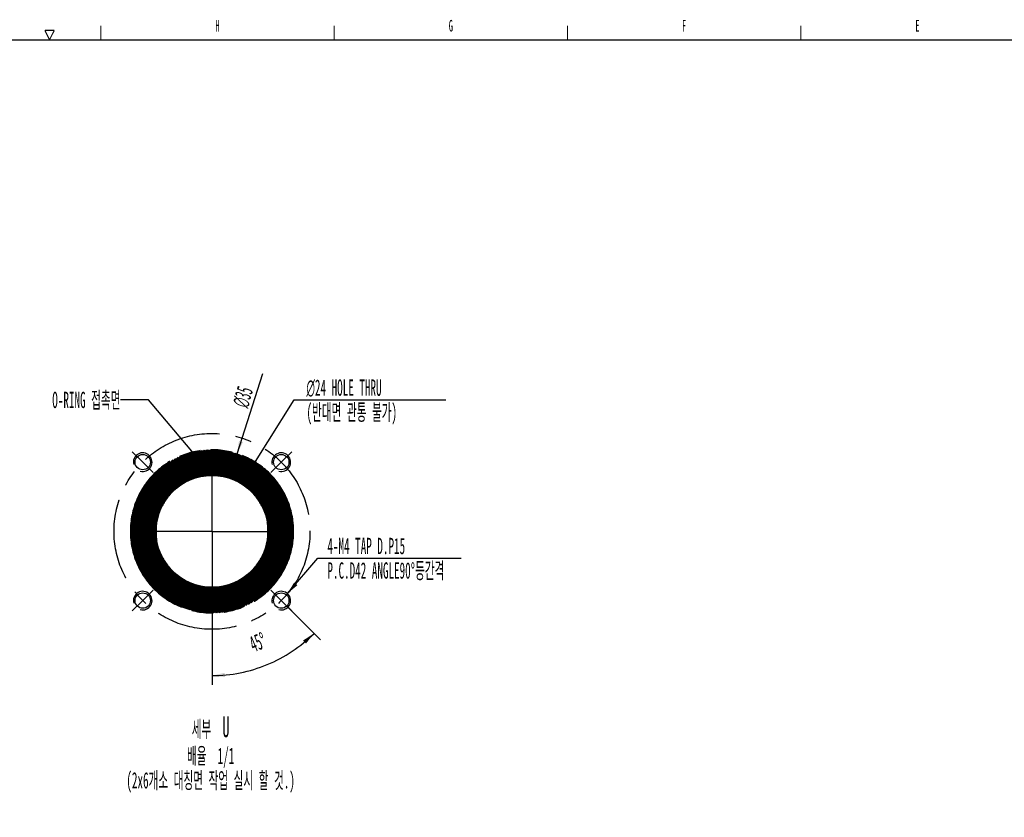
# Model space of a CAD drawing. Header units: millimetres. Extents: x -1 to 4195, y -1 to 2965.
# Tile 7 of 17: x 2068 to 3123, y 2086 to 2941. Entities that reach past the tile are written whole.
import ezdxf

# ---------------------------------------------------------------- set-up
doc = ezdxf.new("R2010")
doc.units = ezdxf.units.MM
doc.header["$LTSCALE"] = 231.275
doc.linetypes.add('CENTER', pattern=[0.6, 0.375, -0.075, 0.075, -0.075])
doc.linetypes.add('PHANTOM', pattern=[0.8, 0.45, -0.05, 0.1, -0.05, 0.1, -0.05])
doc.layers.get('0').update_dxf_attribs({"linetype": 'CONTINUOUS'})
doc.layers.add('02___PRT_ALL_AXES', color=7, linetype='CONTINUOUS')
doc.layers.add('DEFAULT_3', color=7, linetype='PHANTOM')
doc.styles.get("Standard").update_dxf_attribs({"font": 'txt', "width": 0.5})
doc.styles.add('TEXTSTYLE_3', font='gdt', dxfattribs={"width": 0.5})
doc.dimstyles.new('DIMSTYLE_15', dxfattribs={"dimtxt": 17.5, "dimasz": 13.8, "dimexe": 2, "dimexo": 1, "dimtad": 1, "dimdec": 3, "dimlfac": 0.2, "dimdsep": 46, "dimtxsty": 'Standard', "dimblk": '_FILLED', "dimblk1": '_FILLED', "dimblk2": '_FILLED', "dimcen": 0.09, "dimadec": 3, "dimazin": 2, "dimtp": 0.2, "dimtm": 0.2, "dimtfac": 1, "dimtdec": 3, "dimtofl": 0, "dimtmove": 0, "dimatfit": 1, "dimldrblk": '_FILLED', "dimfxl": 0, "dimtolj": 1, "dimarcsym": 0})
doc.dimstyles.new('DIMSTYLE_16', dxfattribs={"dimtxt": 17.5, "dimasz": 13.8, "dimexe": 2, "dimexo": 1, "dimtad": 1, "dimdec": 3, "dimlfac": 0.2, "dimdsep": 46, "dimtxsty": 'Standard', "dimblk": '_FILLED', "dimblk1": '_FILLED', "dimblk2": '_FILLED', "dimcen": 0.09, "dimadec": 3, "dimazin": 2, "dimtp": 0.3, "dimtm": 0.3, "dimtfac": 1, "dimtdec": 3, "dimtofl": 0, "dimtmove": 0, "dimatfit": 1, "dimldrblk": '_FILLED', "dimfxl": 0, "dimtolj": 1, "dimarcsym": 0})
doc.dimstyles.new('DIMSTYLE_17', dxfattribs={"dimtxt": 17.5, "dimasz": 13.8, "dimexe": 2, "dimexo": 1, "dimtad": 1, "dimdec": 3, "dimlfac": 0.2, "dimdsep": 46, "dimtxsty": 'Standard', "dimblk": '_FILLED', "dimblk1": '_FILLED', "dimblk2": '_FILLED', "dimcen": 0.09, "dimadec": 3, "dimazin": 2, "dimtp": 0.1, "dimtm": 0.1, "dimtfac": 1, "dimtdec": 3, "dimtofl": 0, "dimtmove": 0, "dimatfit": 1, "dimldrblk": '_FILLED', "dimfxl": 0, "dimtolj": 1, "dimarcsym": 0})
doc.dimstyles.new('DIMSTYLE_18', dxfattribs={"dimtxt": 17.5, "dimasz": 13.8, "dimexe": 2, "dimexo": 1, "dimgap": 3.5, "dimtad": 1, "dimdec": 1, "dimlfac": 0.2, "dimdsep": 46, "dimtxsty": 'Standard', "dimblk": '_FILLED', "dimblk1": '_FILLED', "dimblk2": '_FILLED', "dimcen": 0.09, "dimadec": 3, "dimazin": 2, "dimtp": 0.5, "dimtm": 0.5, "dimtfac": 1, "dimtdec": 65535, "dimtofl": 0, "dimtmove": 0, "dimatfit": 3, "dimldrblk": '_FILLED', "dimfxl": 0, "dimtolj": 1, "dimarcsym": 0})
doc.dimstyles.get("Standard").update_dxf_attribs({"dimtxt": 17.5, "dimasz": 13.8, "dimexe": 2, "dimexo": 1, "dimtad": 1, "dimdec": 3, "dimdsep": 46, "dimtxsty": 'Standard', "dimblk": '_FILLED', "dimblk1": '_FILLED', "dimblk2": '_FILLED', "dimcen": 0.09, "dimadec": 3, "dimazin": 2, "dimtol": 1, "dimtp": 0.05, "dimtm": 0.05, "dimtfac": 1, "dimtdec": 3, "dimtofl": 0, "dimtmove": 0, "dimatfit": 3, "dimldrblk": '_FILLED', "dimfxl": 0, "dimtolj": 1, "dimarcsym": 0})

# ---------------------------------------------------------------- blocks, each defined once
blk = doc.blocks.new('_FILLED')
at = {"color": 0, "linetype": 'ByBlock'}
blk.add_solid([(0, 0), (-1, 0.163), (-1, -0.163)], dxfattribs=at)
blk = doc.blocks.new('*D73')
at = {"color": 2, "linetype": 'Continuous'}
for p, q in [((2305.8, 2443.7), (2362, 2533.8)), ((2362, 2533.8), (2362, 2533.8)), ((2362, 2533.8), (2524.7, 2533.8))]:
    blk.add_line(p, q, dxfattribs=at)
at = {"color": 2, "linetype": 'Continuous', "xscale": 13.8, "yscale": 13.8, "zscale": 13.8, "rotation": 238.0335344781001}
blk.add_blockref('_FILLED', (2305.8, 2443.7), dxfattribs=at)
at = {"color": 2, "linetype": 'Continuous', "insert": (2375.3, 2555.7), "char_height": 17.5, "width": 128.333, "attachment_point": 1, "line_spacing_factor": 0.9, "style": 'TEXTSTYLE_3'}
blk.add_mtext('{\\fgdt;n}\\ftxt;24 HOLE THRU\\P(반대면 관통 불가)', dxfattribs=at)
blk = doc.blocks.new('*D74')
at = {"color": 2, "linetype": 'Continuous'}
blk.add_line((2300.9, 2476.1), (2328.5, 2562.1), dxfattribs=at)
at = {"color": 2, "linetype": 'Continuous', "xscale": 13.8, "yscale": 13.8, "zscale": 13.8, "rotation": 252.1527438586}
blk.add_blockref('_FILLED', (2300.9, 2476.1), dxfattribs=at)
at = {"color": 2, "linetype": 'Continuous', "insert": (2295.2, 2529.9), "char_height": 17.5, "width": 40.833, "attachment_point": 1, "rotation": 72.1527, "line_spacing_factor": 0.9, "style": 'TEXTSTYLE_3'}
blk.add_mtext('{\\fgdt;n}\\ftxt;35', dxfattribs=at)
blk = doc.blocks.new('*D75')
at = {"color": 2, "linetype": 'Continuous'}
for p, q in [((2354.8, 2326.1), (2387.6, 2364)), ((2387.6, 2364), (2387.6, 2364)), ((2387.6, 2364), (2541.2, 2364))]:
    blk.add_line(p, q, dxfattribs=at)
at = {"color": 2, "linetype": 'Continuous', "xscale": 13.8, "yscale": 13.8, "zscale": 13.8, "rotation": 229.126443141}
blk.add_blockref('_FILLED', (2354.8, 2326.1), dxfattribs=at)
at = {"color": 2, "linetype": 'Continuous', "insert": (2397.7, 2385.9), "char_height": 17.5, "width": 173.542, "attachment_point": 1, "line_spacing_factor": 0.9}
blk.add_mtext('4-M4 TAP D.P15\\PP.C.D42 ANGLE90\\fgdt;{\\fgdt;~}\\ftxt;등간격', dxfattribs=at)
blk = doc.blocks.new('*D76')
at = {"color": 2, "linetype": 'Continuous'}
for p, q in [((2274.1, 2320.3), (2274.1, 2228.2)), ((2351.8, 2315), (2390.5, 2276.4))]:
    blk.add_line(p, q, dxfattribs=at)
for start, end in [(292.5, 315), (270, 292.5)]:
    blk.add_arc((2274.1, 2392.8), 154.6, start, end, dxfattribs=at)
for points in [[(2374.7, 2272.5), (2383.4, 2283.5), (2371.7, 2275.8)], [(2287.7, 2241.1), (2274.1, 2238.2), (2287.9, 2236.6)]]:
    blk.add_solid(points, dxfattribs=at)
at = {"color": 2, "linetype": 'Continuous', "insert": (2319.8, 2282.3), "char_height": 17.5, "width": 29.167, "attachment_point": 2, "rotation": 22.5, "line_spacing_factor": 0.9}
blk.add_mtext('45\\fgdt;{\\fgdt;~}', dxfattribs=at)

msp = doc.modelspace()

# ---------------------------------------------------------------- hatches: boundary and pattern name
at = {"linetype": 'Continuous'}
h = msp.add_hatch(dxfattribs=at)
h.set_pattern_fill('A1', color=2, angle=45, style=0, pattern_type=0)
h.set_pattern_definition([(45, (0, 0), (-0.70710678, 0.70710678), [])])
edge = h.paths.add_edge_path()
edge.add_arc((2274.0588, 2392.8276), 87.5, 0, 180)
edge.add_arc((2274.0588, 2392.8276), 87.5, 180, 360)
edge.add_line((2186.5588, 2392.8276), (2361.5588, 2392.8276))
edge = h.paths.add_edge_path()
edge.add_arc((2274.0588, 2392.8276), 60, 90, 270)
edge.add_arc((2274.0588, 2392.8276), 60, 270, 450)

# ---------------------------------------------------------------- linework, layer by layer
at = {"color": 7, "linetype": 'Continuous'}
msp.add_line((100.0001, 2920), (4180, 2920), dxfattribs=at)
at = {"color": 2, "linetype": 'Continuous', "const_width": 1.25}
for points in [[(2155, 2920), (2155, 2934.9999)], [(2405, 2920), (2405, 2934.9999)], [(2655, 2920), (2655, 2934.9999)], [(2905, 2920), (2905, 2934.9999)], [(2100, 2920), (2095, 2930)], [(2095, 2930), (2105, 2930)], [(2105, 2930), (2100, 2920)]]:
    msp.add_lwpolyline(points, dxfattribs=at)
at = {"color": 7, "linetype": 'Continuous'}
for centre, radius in [((2199.8125, 2467.0738), 8.25), ((2348.305, 2467.0738), 8.25), ((2274.0588, 2392.8276), 60), ((2199.8125, 2318.5814), 8.25), ((2348.305, 2318.5814), 8.25)]:
    msp.add_circle(centre, radius, dxfattribs=at)
at = {"color": 2, "linetype": 'Continuous'}
for centre in [(2199.8125, 2467.0738), (2348.305, 2467.0738), (2199.8125, 2318.5814), (2348.305, 2318.5814)]:
    msp.add_arc(centre, 10, 255, 195, dxfattribs=at)
at = {"layer": '02___PRT_ALL_AXES', "color": 7, "linetype": 'CENTER'}
for p, q in [((2199.8125, 2467.0738), (2188.6756, 2478.2107)), ((2348.305, 2467.0738), (2359.4419, 2478.2107)), ((2199.8125, 2467.0738), (2210.9495, 2455.9369)), ((2274.0588, 2392.8276), (2274.0588, 2460.3276)), ((2348.305, 2467.0738), (2337.168, 2455.9369)), ((2274.0588, 2392.8276), (2206.5588, 2392.8276)), ((2274.0588, 2392.8276), (2274.0588, 2325.3276)), ((2274.0588, 2392.8276), (2341.5588, 2392.8276)), ((2199.8125, 2318.5814), (2210.9495, 2329.7183)), ((2348.305, 2318.5814), (2337.168, 2329.7183)), ((2199.8125, 2318.5814), (2188.6756, 2307.4444)), ((2348.305, 2318.5814), (2359.4419, 2307.4444))]:
    msp.add_line(p, q, dxfattribs=at)
msp.add_circle((2274.0588, 2392.8276), 105, dxfattribs=at)
at = {"layer": 'DEFAULT_3', "color": 2, "linetype": 'PHANTOM'}
for radius, start, end in [(87.5, 0, 180), (60, 90, 270), (60, 270, 90), (87.5, 180, 360)]:
    msp.add_arc((2274.0588, 2392.8276), radius, start, end, dxfattribs=at)

# ---------------------------------------------------------------- texts
at = {"color": 2, "linetype": 'Continuous', "line_spacing_factor": 0.9}
for s, insert, char_height, width, attachment_point in [('H', (2279.9999, 2941.25), 12.5, 6.25, 2), ('G', (2529.9999, 2941.25), 12.5, 6.25, 2), ('F', (2779.9999, 2941.25), 12.5, 6.25, 2), ('E', (3029.9999, 2941.25), 12.5, 6.25, 2), ('O-RING 접촉면', (2175.9513, 2542.5304), 17.5, 91.875, 3), ('세부  \\H22.5;U\\P\\H17.5;배율  1/1\\P(2x6개소 대칭면 작업 실시 할 것.)', (2272.5886, 2194.668), 17.5, 208.541667, 2)]:
    msp.add_mtext(s, dxfattribs=dict(at, insert=insert, char_height=char_height, width=width, attachment_point=attachment_point))

# ---------------------------------------------------------------- dimensions: what is measured, and where the dimension line sits
at = {"color": 2, "linetype": 'Continuous'}
for p1, p2, text, dimstyle, override, picture, middle in [((2300.8758, 2476.1168), (2247.2417, 2309.5384), '%%c<>', 'DIMSTYLE_16', {"dimpost": '<>'}, '*D74', (2309.7973, 2546.6505)), ((2305.8241, 2443.7291), (2242.2934, 2341.9261), '%%c<> HOLE THRU\\P(반대면 관통 불가)', 'DIMSTYLE_15', {"dimtih": 1, "dimtoh": 1, "dimpost": '<>'}, '*D73', (2439.4939, 2533.7804)), ((2354.8489, 2326.1429), (2341.761, 2311.0198), '4-M<> TAP D.P15\\PP.C.D42 ANGLE90%%d등간격', 'DIMSTYLE_17', {"dimtih": 1, "dimtoh": 1, "dimpost": '<>'}, '*D75', (2484.5151, 2364.0309))]:
    dim = msp.add_diameter_dim_2p(p1=p1, p2=p2, text=text, dimstyle=dimstyle, override=override, dxfattribs=at)
    dim.commit()
    dim.dimension.update_dxf_attribs({"geometry": picture, "text_midpoint": middle, "dimtype": 163})
dim = msp.add_angular_dim_2l(base=(2333.2293, 2249.9772), line1=((2274.0588, 2322.8738), (2274.0588, 2321.3276)), line2=((2350.0401, 2316.8463), (2351.1334, 2315.753)), dimstyle='DIMSTYLE_18', dxfattribs=at)
dim.commit()
dim.dimension.update_dxf_attribs({"geometry": '*D76', "text_midpoint": (2333.2293, 2249.9772), "dimtype": 162})

# ---------------------------------------------------------------- leaders
msp.add_leader([(2266.0133, 2462.8281), (2205.9513, 2533.7804), (2175.9513, 2533.7804)], dimstyle='Standard', override={"dimtad": 0, "dimldrblk": 'DOT'}, dxfattribs=at)

doc.saveas('drawing.dxf')
